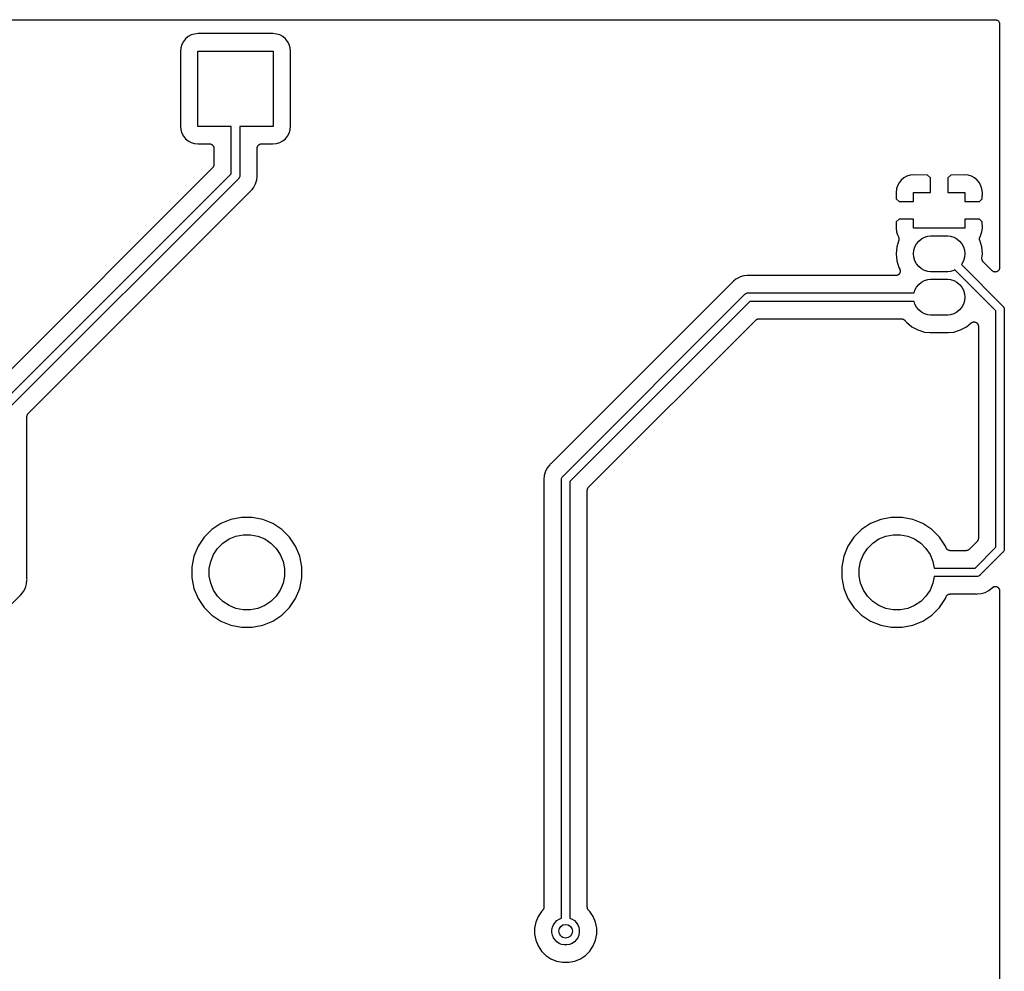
# Model space of a CAD drawing. Extents: x 0.71 to 5.18, y -2.28 to -0.62.
# Tile 14 of 14: x 4.05 to 5.18, y -1.72 to -0.62. Entities that reach past the tile are written whole.
import ezdxf

# ---------------------------------------------------------------- set-up
doc = ezdxf.new("R2010")
doc.units = 0
doc.header["$MEASUREMENT"] = 0
doc.layers.add('BLACK', color=7, linetype='CONTINUOUS')

msp = doc.modelspace()

# ---------------------------------------------------------------- linework, layer by layer
at = {"layer": 'BLACK', "linetype": 'CONTINUOUS'}
for p, q in [((0.7255, -0.6205), (5.1745, -0.6205)), ((5.1745, -0.6205), (5.17453, -0.6205)), ((5.17453, -0.6205), (5.17453, -0.6205)), ((5.17453, -0.6205), (5.17454, -0.6205)), ((5.17454, -0.6205), (5.17457, -0.6205)), ((5.17457, -0.6205), (5.17504, -0.620553)), ((5.17504, -0.620553), (5.17551, -0.620602)), ((5.17551, -0.620602), (5.17552, -0.620607)), ((5.17552, -0.620607), (5.17554, -0.620609)), ((5.17554, -0.620609), (5.17599, -0.620752)), ((5.17599, -0.620752), (5.17644, -0.620891)), ((5.17644, -0.620891), (5.17645, -0.620899)), ((5.17645, -0.620899), (5.17647, -0.620904)), ((5.17647, -0.620904), (5.17688, -0.621131)), ((5.17688, -0.621131), (5.1773, -0.621355)), ((5.1773, -0.621355), (5.17731, -0.621366)), ((5.17731, -0.621366), (5.17732, -0.621374)), ((5.17732, -0.621374), (5.17768, -0.621676)), ((5.17768, -0.621676), (5.17805, -0.621977)), ((5.17805, -0.621977), (5.17806, -0.62199)), ((5.17806, -0.62199), (5.17807, -0.622002)), ((5.17807, -0.622002), (5.17837, -0.622368)), ((5.17837, -0.622368), (5.17866, -0.622733)), ((5.17866, -0.622733), (5.17867, -0.622749)), ((5.17867, -0.622749), (5.17868, -0.622762)), ((5.17868, -0.622762), (5.1789, -0.623179)), ((5.1789, -0.623179), (5.17912, -0.623595)), ((5.17912, -0.623595), (5.17913, -0.623611)), ((5.17913, -0.623611), (5.17914, -0.623627)), ((5.17914, -0.623627), (5.17927, -0.624077)), ((5.17927, -0.624077), (5.1794, -0.624529)), ((5.1794, -0.624529), (5.17941, -0.624546)), ((5.17941, -0.624546), (5.17941, -0.624563)), ((5.17941, -0.624563), (5.17945, -0.625031)), ((5.17945, -0.625031), (5.1795, -0.6255)), ((5.1795, -0.6255), (5.1795, -0.906)), ((4.23998, -0.645528), (4.23813, -0.649002)), ((4.24248, -0.642482), (4.23998, -0.645528)), ((4.24553, -0.639983), (4.24248, -0.642482)), ((4.249, -0.638126), (4.24553, -0.639983)), ((4.25277, -0.636982), (4.249, -0.638126)), ((4.25694, -0.636572), (4.25277, -0.636982)), ((4.34306, -0.636572), (4.25694, -0.636572)), ((4.34723, -0.636982), (4.34306, -0.636572)), ((4.351, -0.638126), (4.34723, -0.636982)), ((4.35447, -0.639983), (4.351, -0.638126)), ((4.35752, -0.642482), (4.35447, -0.639983)), ((4.36002, -0.645528), (4.35752, -0.642482)), ((4.36187, -0.649002), (4.36002, -0.645528)), ((4.23698, -0.652772), (4.23657, -0.656939)), ((4.23657, -0.656939), (4.23657, -0.743061)), ((4.23813, -0.649002), (4.23698, -0.652772)), ((4.25669, -0.743307), (4.25669, -0.656693)), ((4.25669, -0.656693), (4.34331, -0.656693)), ((4.34331, -0.656693), (4.34331, -0.743307)), ((4.36302, -0.652772), (4.36187, -0.649002)), ((4.36343, -0.656939), (4.36302, -0.652772)), ((4.36343, -0.743061), (4.36343, -0.656939)), ((4.23657, -0.743061), (4.23698, -0.747228)), ((4.23698, -0.747228), (4.23813, -0.750998)), ((4.29508, -0.743307), (4.25669, -0.743307)), ((4.29508, -0.797961), (4.29508, -0.743307)), ((4.34331, -0.743307), (4.30492, -0.743307)), ((4.30492, -0.743307), (4.30492, -0.799759)), ((4.36187, -0.750998), (4.36302, -0.747228)), ((4.36302, -0.747228), (4.36343, -0.743061)), ((4.23813, -0.750998), (4.23998, -0.754472)), ((4.23998, -0.754472), (4.24248, -0.757518)), ((4.24248, -0.757518), (4.24553, -0.760017)), ((4.35447, -0.760017), (4.35752, -0.757518)), ((4.35752, -0.757518), (4.36002, -0.754472)), ((4.36002, -0.754472), (4.36187, -0.750998)), ((4.24553, -0.760017), (4.249, -0.761874)), ((4.249, -0.761874), (4.25277, -0.763018)), ((4.25277, -0.763018), (4.25694, -0.763428)), ((4.25694, -0.763428), (4.27008, -0.763428)), ((4.27008, -0.763428), (4.27011, -0.763428)), ((4.27011, -0.763428), (4.27011, -0.763428)), ((4.27011, -0.763428), (4.27011, -0.763428)), ((4.27011, -0.763428), (4.27015, -0.763429)), ((4.27015, -0.763429), (4.27062, -0.763481)), ((4.27062, -0.763481), (4.27108, -0.76353)), ((4.27108, -0.76353), (4.2711, -0.763535)), ((4.2711, -0.763535), (4.27112, -0.763537)), ((4.27112, -0.763537), (4.27157, -0.76368)), ((4.27157, -0.76368), (4.27202, -0.763819)), ((4.27202, -0.763819), (4.27203, -0.763827)), ((4.27203, -0.763827), (4.27205, -0.763832)), ((4.27205, -0.763832), (4.27246, -0.764059)), ((4.27246, -0.764059), (4.27287, -0.764283)), ((4.27287, -0.764283), (4.27289, -0.764294)), ((4.27289, -0.764294), (4.2729, -0.764302)), ((4.2729, -0.764302), (4.27326, -0.764604)), ((4.27326, -0.764604), (4.27363, -0.764905)), ((4.27363, -0.764905), (4.27364, -0.764918)), ((4.27364, -0.764918), (4.27365, -0.76493)), ((4.27365, -0.76493), (4.27395, -0.765296)), ((4.27395, -0.765296), (4.27424, -0.765661)), ((4.27424, -0.765661), (4.27425, -0.765677)), ((4.27425, -0.765677), (4.27426, -0.76569)), ((4.27426, -0.76569), (4.27448, -0.766107)), ((4.27448, -0.766107), (4.2747, -0.766523)), ((4.2747, -0.766523), (4.27471, -0.766539)), ((4.27471, -0.766539), (4.27471, -0.766555)), ((4.27471, -0.766555), (4.27485, -0.767005)), ((4.27485, -0.767005), (4.27498, -0.767457)), ((4.27498, -0.767457), (4.27499, -0.767474)), ((4.27499, -0.767474), (4.27499, -0.767491)), ((4.27499, -0.767491), (4.27503, -0.767959)), ((4.27503, -0.767959), (4.27508, -0.768428)), ((4.27508, -0.768428), (4.27508, -0.787606)), ((4.32492, -0.768358), (4.32497, -0.767889)), ((4.32492, -0.768392), (4.32492, -0.768358)), ((4.32492, -0.768393), (4.32492, -0.768392)), ((4.32492, -0.768394), (4.32492, -0.768393)), ((4.32492, -0.768428), (4.32492, -0.768394)), ((4.32492, -0.798531), (4.32492, -0.768428)), ((4.32497, -0.767889), (4.32502, -0.767423)), ((4.32502, -0.767423), (4.32503, -0.767406)), ((4.32503, -0.767388), (4.32517, -0.76694)), ((4.32503, -0.767406), (4.32503, -0.767388)), ((4.32517, -0.76694), (4.32531, -0.76649)), ((4.32531, -0.76649), (4.32532, -0.766475)), ((4.32532, -0.766475), (4.32533, -0.766458)), ((4.32533, -0.766458), (4.32555, -0.766047)), ((4.32555, -0.766047), (4.32578, -0.765632)), ((4.32578, -0.765632), (4.32579, -0.765619)), ((4.32579, -0.765619), (4.3258, -0.765603)), ((4.3258, -0.765603), (4.3261, -0.765243)), ((4.3261, -0.765243), (4.3264, -0.76488)), ((4.3264, -0.76488), (4.32641, -0.764869)), ((4.32641, -0.764869), (4.32642, -0.764856)), ((4.32642, -0.764856), (4.32679, -0.764561)), ((4.32679, -0.764561), (4.32715, -0.764263)), ((4.32715, -0.764263), (4.32717, -0.764255)), ((4.32717, -0.764255), (4.32718, -0.764244)), ((4.32718, -0.764244), (4.3276, -0.764026)), ((4.3276, -0.764026), (4.32802, -0.763805)), ((4.32802, -0.763805), (4.32803, -0.7638)), ((4.32803, -0.7638), (4.32805, -0.763792)), ((4.32805, -0.763792), (4.3285, -0.76366)), ((4.3285, -0.76366), (4.32895, -0.763523)), ((4.32895, -0.763523), (4.32897, -0.763522)), ((4.32897, -0.763522), (4.32898, -0.763517)), ((4.32898, -0.763517), (4.32945, -0.763474)), ((4.32945, -0.763474), (4.32992, -0.763428)), ((4.32992, -0.763428), (4.34306, -0.763428)), ((4.34306, -0.763428), (4.34723, -0.763018)), ((4.34723, -0.763018), (4.351, -0.761874)), ((4.351, -0.761874), (4.35447, -0.760017)), ((4.27361, -0.791142), (4.01842, -1.04634)), ((4.27391, -0.790785), (4.27361, -0.791142)), ((4.2742, -0.790431), (4.27391, -0.790785)), ((4.27422, -0.790408), (4.2742, -0.790431)), ((4.27423, -0.790388), (4.27422, -0.790408)), ((4.27445, -0.789981), (4.27423, -0.790388)), ((4.27467, -0.789576), (4.27445, -0.789981)), ((4.27468, -0.789551), (4.27467, -0.789576)), ((4.27469, -0.789528), (4.27468, -0.789551)), ((4.27483, -0.789085), (4.27469, -0.789528)), ((4.27497, -0.788646), (4.27483, -0.789085)), ((4.27498, -0.788594), (4.27497, -0.78862)), ((4.27497, -0.78862), (4.27497, -0.788646)), ((4.27503, -0.788136), (4.27498, -0.788594)), ((4.27508, -0.787676), (4.27503, -0.788136)), ((4.27508, -0.787606), (4.27508, -0.787623)), ((4.27508, -0.787623), (4.27508, -0.787624)), ((4.27508, -0.787624), (4.27508, -0.787624)), ((4.27508, -0.787624), (4.27508, -0.787676)), ((4.03169, -1.06135), (4.29508, -0.797961)), ((4.30331, -0.80365), (4.03992, -1.06704)), ((4.3035, -0.803497), (4.30331, -0.80365)), ((4.30365, -0.803309), (4.3035, -0.803497)), ((4.30411, -0.802747), (4.30365, -0.803309)), ((4.30365, -0.803309), (4.30365, -0.803309)), ((4.30413, -0.80271), (4.30411, -0.802747)), ((4.30457, -0.801892), (4.30413, -0.80271)), ((4.30485, -0.800965), (4.30457, -0.801892)), ((4.30492, -0.800241), (4.30485, -0.800965)), ((4.30492, -0.799759), (4.30495, -0.8)), ((4.30495, -0.8), (4.30492, -0.800241)), ((4.30492, -0.800241), (4.30492, -0.800241)), ((4.32456, -0.804885), (4.32495, -0.80098)), ((4.32494, -0.79874), (4.32492, -0.798531)), ((4.32494, -0.798951), (4.32494, -0.79874)), ((4.32495, -0.799021), (4.32494, -0.798951)), ((4.32504, -0.8), (4.32495, -0.799021)), ((4.32495, -0.800979), (4.32504, -0.8)), ((4.32495, -0.80098), (4.32495, -0.800979)), ((5.06931, -0.802621), (5.06626, -0.80512)), ((5.07278, -0.800764), (5.06931, -0.802621)), ((5.07655, -0.79962), (5.07278, -0.800764)), ((5.0807, -0.799211), (5.07655, -0.79962)), ((5.09667, -0.799317), (5.0807, -0.799211)), ((5.1, -0.802652), (5.09667, -0.799317)), ((5.1, -0.819331), (5.1, -0.802652)), ((5.12333, -0.799317), (5.12, -0.802652)), ((5.12, -0.802652), (5.12, -0.819331)), ((5.1393, -0.799211), (5.12333, -0.799317)), ((5.14345, -0.79962), (5.1393, -0.799211)), ((5.14722, -0.800764), (5.14345, -0.79962)), ((5.15069, -0.802621), (5.14722, -0.800764)), ((5.15374, -0.80512), (5.15069, -0.802621)), ((4.31898, -0.816158), (4.32082, -0.813913)), ((4.32082, -0.813913), (4.32314, -0.809583)), ((4.32314, -0.809583), (4.32456, -0.804885)), ((5.06076, -0.81541), (5.06035, -0.819544)), ((5.06191, -0.81164), (5.06076, -0.81541)), ((5.06376, -0.808165), (5.06191, -0.81164)), ((5.06626, -0.80512), (5.06376, -0.808165)), ((5.15624, -0.808165), (5.15374, -0.80512)), ((5.15809, -0.81164), (5.15624, -0.808165)), ((5.15924, -0.81541), (5.15809, -0.81164)), ((5.15965, -0.819544), (5.15924, -0.81541)), ((4.06139, -1.07386), (4.31658, -0.818661)), ((4.31658, -0.818661), (4.31663, -0.818612)), ((4.31663, -0.818612), (4.3168, -0.81848)), ((4.3168, -0.81848), (4.31695, -0.818332)), ((4.31695, -0.818332), (4.31771, -0.817707)), ((4.31771, -0.817707), (4.31833, -0.816946)), ((4.31833, -0.816946), (4.31834, -0.816942)), ((4.31834, -0.816942), (4.31898, -0.816159)), ((4.31898, -0.816159), (4.31898, -0.816158)), ((5.06035, -0.819544), (5.06045, -0.826652)), ((5.06045, -0.826652), (5.06379, -0.83)), ((5.08047, -0.83), (5.08047, -0.819331)), ((5.08047, -0.819331), (5.1, -0.819331)), ((5.12, -0.819331), (5.13953, -0.819331)), ((5.13953, -0.819331), (5.13953, -0.83)), ((5.15621, -0.83), (5.15955, -0.826652)), ((5.15955, -0.826652), (5.15965, -0.819544)), ((5.06379, -0.83), (5.08047, -0.83)), ((5.13953, -0.83), (5.15621, -0.83)), ((5.06379, -0.85), (5.06045, -0.853348)), ((5.08047, -0.85), (5.06379, -0.85)), ((5.08047, -0.860669), (5.08047, -0.85)), ((5.15621, -0.85), (5.13953, -0.85)), ((5.13953, -0.85), (5.13953, -0.860669)), ((5.15955, -0.853348), (5.15621, -0.85)), ((5.06045, -0.853348), (5.06035, -0.860456)), ((5.06035, -0.860456), (5.06076, -0.86459)), ((5.13953, -0.860669), (5.08047, -0.860669)), ((5.15924, -0.86459), (5.15965, -0.860456)), ((5.15965, -0.860456), (5.15955, -0.853348)), ((5.06076, -0.86459), (5.06191, -0.86836)), ((5.06191, -0.86836), (5.06304, -0.870474)), ((5.06304, -0.870474), (5.06304, -0.870488)), ((5.06304, -0.870488), (5.06304, -0.870489)), ((5.06304, -0.870489), (5.06304, -0.87049)), ((5.06304, -0.87049), (5.06307, -0.870536)), ((5.06307, -0.870536), (5.06324, -0.870964)), ((5.06324, -0.870964), (5.06341, -0.871392)), ((5.06341, -0.871392), (5.06342, -0.871418)), ((5.06342, -0.871418), (5.06343, -0.871442)), ((5.06343, -0.871442), (5.06351, -0.871896)), ((5.06351, -0.871896), (5.0636, -0.872349)), ((5.0636, -0.872349), (5.0636, -0.872376)), ((5.0636, -0.872376), (5.06361, -0.872402)), ((5.06361, -0.872402), (5.0636, -0.872864)), ((5.0896, -0.872731), (5.09319, -0.870812)), ((5.09319, -0.870812), (5.09709, -0.86963)), ((5.09709, -0.86963), (5.10013, -0.869331)), ((5.10013, -0.869331), (5.11987, -0.869331)), ((5.11987, -0.869331), (5.12291, -0.86963)), ((5.12291, -0.86963), (5.12681, -0.870812)), ((5.12681, -0.870812), (5.1304, -0.872731)), ((5.1564, -0.87228), (5.1565, -0.871827)), ((5.1564, -0.872306), (5.1564, -0.87228)), ((5.1564, -0.872332), (5.1564, -0.872306)), ((5.1564, -0.872793), (5.1564, -0.872332)), ((5.1565, -0.871827), (5.15659, -0.871375)), ((5.15659, -0.871375), (5.1566, -0.871351)), ((5.1566, -0.871351), (5.15661, -0.871325)), ((5.15661, -0.871325), (5.15679, -0.870901)), ((5.15679, -0.870901), (5.15696, -0.870474)), ((5.15696, -0.870474), (5.15809, -0.86836)), ((5.15809, -0.86836), (5.15924, -0.86459)), ((5.06106, -0.882027), (5.06028, -0.89)), ((5.06341, -0.874282), (5.06106, -0.882027)), ((5.0635, -0.873832), (5.06341, -0.874282)), ((5.0636, -0.873377), (5.0635, -0.873832)), ((5.0636, -0.872864), (5.0636, -0.873325)), ((5.0636, -0.873325), (5.0636, -0.873351)), ((5.0636, -0.873351), (5.0636, -0.873377)), ((5.08077, -0.885948), (5.08195, -0.882052)), ((5.08195, -0.882052), (5.08387, -0.878461)), ((5.08387, -0.878461), (5.08646, -0.875314)), ((5.08646, -0.875314), (5.0896, -0.872731)), ((5.1304, -0.872731), (5.13354, -0.875314)), ((5.13354, -0.875314), (5.13613, -0.878461)), ((5.13613, -0.878461), (5.13805, -0.882052)), ((5.13805, -0.882052), (5.13923, -0.885948)), ((5.15639, -0.873256), (5.1564, -0.872793)), ((5.1564, -0.873282), (5.15639, -0.873256)), ((5.1564, -0.873308), (5.1564, -0.873282)), ((5.15649, -0.873759), (5.1564, -0.873308)), ((5.15657, -0.874215), (5.15649, -0.873759)), ((5.15658, -0.874265), (5.15657, -0.874215)), ((5.15658, -0.874266), (5.15658, -0.874265)), ((5.15659, -0.874282), (5.15658, -0.874266)), ((5.15658, -0.874266), (5.15658, -0.874266)), ((5.15894, -0.882027), (5.15659, -0.874282)), ((5.15972, -0.89), (5.15894, -0.882027)), ((5.06028, -0.89), (5.06106, -0.897973)), ((5.08037, -0.89), (5.08077, -0.885948)), ((5.08077, -0.894052), (5.08037, -0.89)), ((5.08195, -0.897948), (5.08077, -0.894052)), ((5.13923, -0.894052), (5.13805, -0.897948)), ((5.13923, -0.885948), (5.13963, -0.89)), ((5.13963, -0.89), (5.13923, -0.894052)), ((5.15921, -0.895198), (5.15972, -0.89)), ((5.15921, -0.895418), (5.15921, -0.895198)), ((5.06106, -0.897973), (5.06339, -0.905639)), ((5.06339, -0.905639), (5.0645, -0.907722)), ((5.08387, -0.901539), (5.08195, -0.897948)), ((5.08646, -0.904686), (5.08387, -0.901539)), ((5.0896, -0.907269), (5.08646, -0.904686)), ((5.13613, -0.901539), (5.13548, -0.902332)), ((5.13548, -0.902332), (5.18331, -0.950165)), ((5.13805, -0.897948), (5.13613, -0.901539)), ((5.15919, -0.895636), (5.15921, -0.895418)), ((5.15921, -0.895905), (5.15919, -0.895636)), ((5.15921, -0.896174), (5.15921, -0.895905)), ((5.15925, -0.896389), (5.15921, -0.896174)), ((5.15927, -0.896608), (5.15925, -0.896389)), ((5.15935, -0.896867), (5.15927, -0.896608)), ((5.1594, -0.897131), (5.15935, -0.896867)), ((5.15948, -0.897334), (5.1594, -0.897131)), ((5.15955, -0.897545), (5.15948, -0.897334)), ((5.15967, -0.897785), (5.15955, -0.897545)), ((5.15977, -0.898034), (5.15967, -0.897785)), ((5.15989, -0.898217), (5.15977, -0.898034)), ((5.15999, -0.898412), (5.15989, -0.898217)), ((5.16016, -0.898622), (5.15999, -0.898412)), ((5.16031, -0.898847), (5.16016, -0.898622)), ((5.16047, -0.899003), (5.16031, -0.898847)), ((5.1606, -0.899174), (5.16047, -0.899003)), ((5.16065, -0.899224), (5.1606, -0.899174)), ((5.17096, -0.909536), (5.16065, -0.899224)), ((5.17945, -0.906551), (5.17939, -0.907023)), ((5.1795, -0.90607), (5.17945, -0.906551)), ((5.1795, -0.906), (5.1795, -0.906052)), ((5.1795, -0.906052), (5.1795, -0.906053)), ((5.1795, -0.906053), (5.1795, -0.906053)), ((5.1795, -0.906053), (5.1795, -0.90607)), ((4.88042, -0.916864), (4.87609, -0.919178)), ((4.88105, -0.916671), (4.88042, -0.916864)), ((4.88106, -0.91667), (4.88105, -0.916671)), ((4.88511, -0.915439), (4.88106, -0.91667)), ((4.88902, -0.915055), (4.88511, -0.915439)), ((4.89, -0.914958), (4.88902, -0.915055)), ((4.88902, -0.915055), (4.88902, -0.915055)), ((4.89098, -0.915055), (4.89, -0.914958)), ((4.89119, -0.915055), (4.89098, -0.915055)), ((4.8914, -0.915078), (4.89119, -0.915055)), ((4.89147, -0.915079), (4.8914, -0.915078)), ((5.06009, -0.915079), (4.89147, -0.915079)), ((5.06032, -0.915056), (5.06009, -0.915079)), ((5.06055, -0.915057), (5.06032, -0.915056)), ((5.06081, -0.915009), (5.06055, -0.915057)), ((5.06106, -0.914984), (5.06081, -0.915009)), ((5.06128, -0.914916), (5.06106, -0.914984)), ((5.06151, -0.914872), (5.06128, -0.914916)), ((5.06175, -0.914776), (5.06151, -0.914872)), ((5.062, -0.914701), (5.06175, -0.914776)), ((5.0622, -0.914592), (5.062, -0.914701)), ((5.06242, -0.914505), (5.0622, -0.914592)), ((5.06263, -0.914364), (5.06242, -0.914505)), ((5.06286, -0.914243), (5.06263, -0.914364)), ((5.06304, -0.914096), (5.06286, -0.914243)), ((5.06323, -0.913969), (5.06304, -0.914096)), ((5.06341, -0.913789), (5.06323, -0.913969)), ((5.06361, -0.913627), (5.06341, -0.913789)), ((5.06376, -0.913447), (5.06361, -0.913627)), ((5.06393, -0.913284), (5.06376, -0.913447)), ((5.06407, -0.913072), (5.06393, -0.913284)), ((5.06424, -0.912875), (5.06407, -0.913072)), ((5.06435, -0.91267), (5.06424, -0.912875)), ((5.06448, -0.912478), (5.06435, -0.91267)), ((5.06458, -0.912242), (5.06448, -0.912478)), ((5.0645, -0.907722), (5.06453, -0.907784)), ((5.06453, -0.907784), (5.06462, -0.908)), ((5.0647, -0.912016), (5.06458, -0.912242)), ((5.06462, -0.908), (5.06473, -0.908206)), ((5.06477, -0.911794), (5.0647, -0.912016)), ((5.06473, -0.908206), (5.0648, -0.908451)), ((5.06486, -0.91158), (5.06477, -0.911794)), ((5.0648, -0.908451), (5.06489, -0.90869)), ((5.06491, -0.911329), (5.06486, -0.91158)), ((5.06489, -0.90869), (5.06494, -0.908919)), ((5.06499, -0.911084), (5.06491, -0.911329)), ((5.06494, -0.908919), (5.065, -0.909142)), ((5.06501, -0.910853), (5.06499, -0.911084)), ((5.065, -0.909142), (5.06502, -0.909397)), ((5.06506, -0.910625), (5.06501, -0.910853)), ((5.06502, -0.909397), (5.06507, -0.909649)), ((5.06509, -0.910114), (5.06506, -0.910369)), ((5.06506, -0.910369), (5.06506, -0.910625)), ((5.06507, -0.909649), (5.06507, -0.909882)), ((5.06507, -0.909882), (5.06509, -0.910114)), ((5.09319, -0.909188), (5.0896, -0.907269)), ((5.09709, -0.91037), (5.09319, -0.909188)), ((5.10013, -0.910669), (5.09709, -0.91037)), ((5.11987, -0.910669), (5.10013, -0.910669)), ((5.12291, -0.91037), (5.11987, -0.910669)), ((5.12681, -0.909188), (5.12291, -0.91037)), ((5.12785, -0.908629), (5.12681, -0.909188)), ((5.17508, -0.955854), (5.12785, -0.908629)), ((5.17133, -0.909839), (5.17096, -0.909536)), ((5.1717, -0.910145), (5.17133, -0.909839)), ((5.17171, -0.91015), (5.1717, -0.910145)), ((5.17172, -0.910155), (5.17171, -0.91015)), ((5.17214, -0.910381), (5.17172, -0.910155)), ((5.17256, -0.910609), (5.17214, -0.910381)), ((5.17257, -0.910612), (5.17256, -0.910609)), ((5.17258, -0.910616), (5.17257, -0.910612)), ((5.17304, -0.910757), (5.17258, -0.910616)), ((5.17349, -0.910898), (5.17304, -0.910757)), ((5.1735, -0.910899), (5.17349, -0.910898)), ((5.17351, -0.910902), (5.1735, -0.910899)), ((5.17399, -0.91095), (5.17351, -0.910902)), ((5.17447, -0.911), (5.17399, -0.91095)), ((5.17448, -0.911), (5.17447, -0.910999)), ((5.17447, -0.910999), (5.17447, -0.911)), ((5.17496, -0.910955), (5.17448, -0.911)), ((5.17544, -0.910912), (5.17496, -0.910955)), ((5.17545, -0.910909), (5.17544, -0.910912)), ((5.17592, -0.91077), (5.17545, -0.910908)), ((5.17545, -0.910908), (5.17545, -0.910909)), ((5.17637, -0.910636), (5.17592, -0.91077)), ((5.17638, -0.910632), (5.17637, -0.910636)), ((5.17639, -0.910629), (5.17638, -0.910632)), ((5.17682, -0.910405), (5.17639, -0.910629)), ((5.17724, -0.910184), (5.17682, -0.910405)), ((5.17725, -0.910174), (5.17724, -0.910179)), ((5.17724, -0.910179), (5.17724, -0.910184)), ((5.17762, -0.909873), (5.17725, -0.910174)), ((5.178, -0.909573), (5.17762, -0.909873)), ((5.17801, -0.90956), (5.178, -0.909566)), ((5.178, -0.909566), (5.178, -0.909573)), ((5.17832, -0.909195), (5.17801, -0.90956)), ((5.17863, -0.908825), (5.17832, -0.909195)), ((5.17864, -0.908811), (5.17863, -0.908817)), ((5.17863, -0.908817), (5.17863, -0.908825)), ((5.17886, -0.908394), (5.17864, -0.908811)), ((5.1791, -0.90797), (5.17886, -0.908394)), ((5.17924, -0.907501), (5.1791, -0.907954)), ((5.1791, -0.907954), (5.1791, -0.907961)), ((5.1791, -0.907961), (5.1791, -0.90797)), ((5.17939, -0.90704), (5.17924, -0.907501)), ((5.17939, -0.907023), (5.17939, -0.907031)), ((5.17939, -0.907031), (5.17939, -0.90704)), ((4.87134, -0.923417), (4.66342, -1.13134)), ((4.87147, -0.923255), (4.87134, -0.923417)), ((4.87162, -0.923107), (4.87147, -0.923255)), ((4.87167, -0.923054), (4.87162, -0.923107)), ((4.87229, -0.922293), (4.87167, -0.923054)), ((4.87318, -0.921569), (4.87229, -0.922293)), ((4.87609, -0.919178), (4.87318, -0.921569)), ((5.08195, -0.932052), (5.08387, -0.928461)), ((5.08387, -0.928461), (5.08646, -0.925314)), ((5.08646, -0.925314), (5.0896, -0.922731)), ((5.0896, -0.922731), (5.09319, -0.920812)), ((5.09319, -0.920812), (5.09709, -0.91963)), ((5.09709, -0.91963), (5.10013, -0.919331)), ((5.10013, -0.919331), (5.11987, -0.919331)), ((5.11987, -0.919331), (5.12291, -0.91963)), ((5.12291, -0.91963), (5.12681, -0.920812)), ((5.12681, -0.920812), (5.1304, -0.922731)), ((5.1304, -0.922731), (5.13354, -0.925314)), ((5.13354, -0.925314), (5.13613, -0.928461)), ((5.13613, -0.928461), (5.13805, -0.932052)), ((4.67669, -1.14635), (4.88635, -0.936691)), ((4.88635, -0.936691), (4.8865, -0.936503)), ((4.8865, -0.936503), (4.88669, -0.93635)), ((4.88669, -0.936349), (4.88725, -0.935888)), ((4.88669, -0.93635), (4.88669, -0.936349)), ((4.88725, -0.935888), (4.88811, -0.935431)), ((4.88811, -0.935431), (4.88904, -0.93515)), ((4.88904, -0.93515), (4.88976, -0.935079)), ((4.88976, -0.935079), (4.89, -0.935055)), ((4.88976, -0.935079), (4.88976, -0.935079)), ((4.89, -0.935055), (4.89024, -0.935079)), ((4.89024, -0.935079), (5.08104, -0.935079)), ((5.08104, -0.935079), (5.08195, -0.932052)), ((5.13805, -0.932052), (5.13923, -0.935948)), ((5.13923, -0.935948), (5.13963, -0.94)), ((5.13963, -0.94), (5.13923, -0.944052)), ((4.89204, -0.944921), (4.68492, -1.15204)), ((5.08104, -0.944921), (4.89204, -0.944921)), ((5.08195, -0.947948), (5.08104, -0.944921)), ((5.08387, -0.951539), (5.08195, -0.947948)), ((5.08646, -0.954686), (5.08387, -0.951539)), ((5.13613, -0.951539), (5.13354, -0.954686)), ((5.13805, -0.947948), (5.13613, -0.951539)), ((5.13923, -0.944052), (5.13805, -0.947948)), ((5.18331, -0.950165), (5.1835, -0.950319)), ((5.1835, -0.950319), (5.18365, -0.950506)), ((5.18365, -0.950506), (5.18411, -0.951068)), ((5.18411, -0.951068), (5.18438, -0.951563)), ((5.18438, -0.951563), (5.18457, -0.951923)), ((5.18457, -0.951923), (5.18485, -0.95285)), ((5.0896, -0.957269), (5.08646, -0.954686)), ((5.09319, -0.959188), (5.0896, -0.957269)), ((5.09709, -0.96037), (5.09319, -0.959188)), ((5.10013, -0.960669), (5.09709, -0.96037)), ((5.11987, -0.960669), (5.10013, -0.960669)), ((5.12291, -0.96037), (5.11987, -0.960669)), ((5.12681, -0.959188), (5.12291, -0.96037)), ((5.1304, -0.957269), (5.12681, -0.959188)), ((5.13354, -0.954686), (5.1304, -0.957269)), ((5.17508, -1.22796), (5.17508, -0.955854)), ((5.18485, -0.95285), (5.18492, -0.953574)), ((5.18492, -0.953574), (5.18492, -0.953574)), ((5.18492, -0.953574), (5.18494, -0.953815)), ((5.18494, -0.953815), (5.18492, -0.954056)), ((5.18492, -0.954056), (5.18492, -1.22976)), ((4.70639, -1.15886), (4.89886, -0.966386)), ((4.89886, -0.966386), (4.89887, -0.966374)), ((4.89887, -0.966373), (4.89891, -0.966337)), ((4.89887, -0.966374), (4.89887, -0.966373)), ((4.89887, -0.966373), (4.89887, -0.966373)), ((4.89891, -0.966337), (4.89927, -0.966048)), ((4.89927, -0.966048), (4.89963, -0.965757)), ((4.89963, -0.965757), (4.89965, -0.965744)), ((4.89965, -0.965744), (4.89967, -0.965728)), ((4.89967, -0.965728), (4.90008, -0.965515)), ((4.90008, -0.965515), (4.90049, -0.965299)), ((4.90049, -0.965299), (4.90051, -0.965291)), ((4.90051, -0.965291), (4.90054, -0.965279)), ((4.90054, -0.965279), (4.90098, -0.96515)), ((4.90098, -0.96515), (4.90142, -0.965016)), ((4.90142, -0.965016), (4.90145, -0.965014)), ((4.90145, -0.965014), (4.90147, -0.965007)), ((4.90147, -0.965007), (4.90193, -0.964966)), ((4.90193, -0.964966), (4.90239, -0.964921)), ((4.90239, -0.964921), (5.06662, -0.964921)), ((5.06662, -0.964921), (5.06669, -0.964922)), ((5.06669, -0.964922), (5.06691, -0.964946)), ((5.06691, -0.964946), (5.06713, -0.964947)), ((5.06713, -0.964947), (5.06739, -0.965)), ((5.06739, -0.965), (5.06766, -0.965031)), ((5.06766, -0.965031), (5.06787, -0.965097)), ((5.06787, -0.965097), (5.06808, -0.96514)), ((5.06808, -0.96514), (5.06833, -0.965244)), ((5.06833, -0.965244), (5.06859, -0.965326)), ((5.06859, -0.965326), (5.06878, -0.965431)), ((5.06878, -0.965431), (5.06898, -0.965516)), ((5.06898, -0.965516), (5.06921, -0.965666)), ((5.06921, -0.965666), (5.06944, -0.965796)), ((5.06944, -0.965796), (5.06961, -0.965937)), ((5.06961, -0.965937), (5.06979, -0.966059)), ((5.06979, -0.966059), (5.06998, -0.96625)), ((5.06998, -0.96625), (5.07019, -0.966423)), ((5.07019, -0.966423), (5.07033, -0.966594)), ((5.07033, -0.966594), (5.07048, -0.966749)), ((5.07048, -0.966749), (5.07225, -0.968897)), ((5.07225, -0.968897), (5.07844, -0.973979)), ((5.07844, -0.973979), (5.0855, -0.977755)), ((5.1345, -0.977755), (5.14156, -0.973979)), ((5.14156, -0.973979), (5.14691, -0.969593)), ((5.14691, -0.969593), (5.14696, -0.969549)), ((5.14696, -0.969549), (5.14716, -0.969421)), ((5.14716, -0.969421), (5.14734, -0.969274)), ((5.14734, -0.969274), (5.14757, -0.969156)), ((5.14757, -0.969156), (5.14778, -0.969018)), ((5.14778, -0.969018), (5.148, -0.96893)), ((5.148, -0.96893), (5.14821, -0.968822)), ((5.14821, -0.968822), (5.14845, -0.96875)), ((5.14845, -0.96875), (5.14869, -0.968656)), ((5.14869, -0.968656), (5.14892, -0.968613)), ((5.14892, -0.968613), (5.14914, -0.968546)), ((5.14914, -0.968546), (5.1494, -0.968523)), ((5.1494, -0.968523), (5.14965, -0.968477)), ((5.14965, -0.968477), (5.14988, -0.968479)), ((5.14988, -0.968479), (5.15011, -0.968458)), ((5.15011, -0.968458), (5.15037, -0.968484)), ((5.15037, -0.968484), (5.15062, -0.968487)), ((5.15062, -0.968487), (5.15085, -0.968535)), ((5.15085, -0.968535), (5.15108, -0.96856)), ((5.15108, -0.96856), (5.15133, -0.968635)), ((5.15133, -0.968635), (5.15158, -0.968687)), ((5.15158, -0.968687), (5.15179, -0.968779)), ((5.15179, -0.968779), (5.15202, -0.968848)), ((5.15202, -0.968848), (5.15224, -0.968969)), ((5.15224, -0.968969), (5.15247, -0.969069)), ((5.15247, -0.969069), (5.15267, -0.969201)), ((5.15267, -0.969201), (5.15287, -0.969313)), ((5.15287, -0.969313), (5.15307, -0.969475)), ((5.15307, -0.969475), (5.15328, -0.969618)), ((5.15328, -0.969618), (5.15345, -0.969785)), ((5.15345, -0.969785), (5.15363, -0.969935)), ((5.15363, -0.969935), (5.15379, -0.970132)), ((5.15379, -0.970132), (5.15397, -0.970313)), ((5.15397, -0.970313), (5.15409, -0.970509)), ((5.15409, -0.970509), (5.15424, -0.970691)), ((5.15424, -0.970691), (5.15436, -0.970916)), ((5.15436, -0.970916), (5.1545, -0.971128)), ((5.1545, -0.971128), (5.15459, -0.971345)), ((5.15459, -0.971345), (5.1547, -0.971552)), ((5.1547, -0.971552), (5.15478, -0.971796)), ((5.15478, -0.971796), (5.15487, -0.972031)), ((5.15487, -0.972031), (5.15492, -0.972262)), ((5.15492, -0.972262), (5.15498, -0.972487)), ((5.15498, -0.972487), (5.15501, -0.97274)), ((5.15501, -0.97274), (5.15506, -0.972989)), ((5.15506, -0.972989), (5.15506, -0.973224)), ((5.15506, -0.973224), (5.15508, -0.973458)), ((5.15508, -0.973458), (5.15508, -1.21761)), ((5.0855, -0.977755), (5.09317, -0.980081)), ((5.09317, -0.980081), (5.09914, -0.980669)), ((5.09914, -0.980669), (5.12086, -0.980669)), ((5.12086, -0.980669), (5.12683, -0.980081)), ((5.12683, -0.980081), (5.1345, -0.977755)), ((4.05997, -1.07686), (4.06002, -1.07641)), ((4.06002, -1.07641), (4.06003, -1.07638)), ((4.06003, -1.07635), (4.06017, -1.07591)), ((4.06003, -1.07638), (4.06003, -1.07635)), ((4.06017, -1.07591), (4.06031, -1.07547)), ((4.06031, -1.07547), (4.06032, -1.07545)), ((4.06032, -1.07545), (4.06033, -1.07542)), ((4.06033, -1.07542), (4.06055, -1.07502)), ((4.06055, -1.07502), (4.06077, -1.07461)), ((4.06077, -1.07461), (4.06078, -1.07459)), ((4.06078, -1.07459), (4.0608, -1.07457)), ((4.0608, -1.07457), (4.06109, -1.07422)), ((4.06109, -1.07422), (4.06139, -1.07386)), ((4.05992, -1.07732), (4.05997, -1.07686)), ((4.05992, -1.07738), (4.05992, -1.07732)), ((4.05992, -1.07738), (4.05992, -1.07738)), ((4.05992, -1.07738), (4.05992, -1.07738)), ((4.05992, -1.07739), (4.05992, -1.07738)), ((4.05992, -1.26353), (4.05992, -1.07739)), ((4.66167, -1.13305), (4.65918, -1.13609)), ((4.66229, -1.13229), (4.66167, -1.13305)), ((4.66167, -1.13305), (4.66167, -1.13305)), ((4.66305, -1.13167), (4.66229, -1.13229)), ((4.6632, -1.13152), (4.66305, -1.13167)), ((4.66337, -1.13139), (4.6632, -1.13152)), ((4.66342, -1.13134), (4.66337, -1.13139)), ((4.65686, -1.14042), (4.65544, -1.14511)), ((4.65918, -1.13609), (4.65686, -1.14042)), ((4.65544, -1.14511), (4.65496, -1.15)), ((4.65496, -1.15), (4.65505, -1.15098)), ((4.65505, -1.15098), (4.65506, -1.15105)), ((4.65506, -1.15105), (4.65506, -1.15126)), ((4.65506, -1.15126), (4.65508, -1.15147)), ((4.65508, -1.15147), (4.65508, -1.64229)), ((4.67505, -1.15), (4.6751, -1.14956)), ((4.67508, -1.15024), (4.67505, -1.15)), ((4.67508, -1.65499), (4.67508, -1.15024)), ((4.6751, -1.14956), (4.67515, -1.14904)), ((4.67515, -1.14904), (4.67525, -1.1487)), ((4.67525, -1.1487), (4.67543, -1.14811)), ((4.67543, -1.14811), (4.67589, -1.14725)), ((4.67589, -1.14725), (4.67635, -1.14669)), ((4.67635, -1.14669), (4.6765, -1.1465)), ((4.67635, -1.14669), (4.67635, -1.14669)), ((4.6765, -1.1465), (4.67669, -1.14635)), ((4.68492, -1.15204), (4.68492, -1.65499)), ((4.70492, -1.16232), (4.70497, -1.16186)), ((4.70492, -1.16238), (4.70492, -1.16232)), ((4.70492, -1.16239), (4.70492, -1.16238)), ((4.70492, -1.16238), (4.70492, -1.16238)), ((4.70492, -1.16238), (4.70492, -1.16238)), ((4.70492, -1.64229), (4.70492, -1.16239)), ((4.70497, -1.16186), (4.70502, -1.16141)), ((4.70502, -1.16141), (4.70503, -1.16138)), ((4.70503, -1.16135), (4.70517, -1.16091)), ((4.70503, -1.16138), (4.70503, -1.16135)), ((4.70517, -1.16091), (4.70531, -1.16047)), ((4.70531, -1.16047), (4.70532, -1.16045)), ((4.70532, -1.16045), (4.70533, -1.16042)), ((4.70533, -1.16042), (4.70555, -1.16002)), ((4.70555, -1.16002), (4.70577, -1.15961)), ((4.70577, -1.15961), (4.70578, -1.15959)), ((4.70578, -1.15959), (4.7058, -1.15957)), ((4.7058, -1.15957), (4.70609, -1.15922)), ((4.70609, -1.15922), (4.70639, -1.15886)), ((4.28307, -1.20065), (4.2727, -1.20758)), ((4.29459, -1.19588), (4.28307, -1.20065)), ((4.30682, -1.19345), (4.29459, -1.19588)), ((4.31929, -1.19345), (4.30682, -1.19345)), ((4.33152, -1.19588), (4.31929, -1.19345)), ((4.34304, -1.20065), (4.33152, -1.19588)), ((4.35341, -1.20758), (4.34304, -1.20065)), ((5.0311, -1.20065), (5.02073, -1.20758)), ((5.04262, -1.19588), (5.0311, -1.20065)), ((5.05485, -1.19345), (5.04262, -1.19588)), ((5.06732, -1.19345), (5.05485, -1.19345)), ((5.07955, -1.19588), (5.06732, -1.19345)), ((5.09107, -1.20065), (5.07955, -1.19588)), ((5.10144, -1.20758), (5.09107, -1.20065)), ((4.2727, -1.20758), (4.26388, -1.2164)), ((4.36223, -1.2164), (4.35341, -1.20758)), ((5.02073, -1.20758), (5.01191, -1.2164)), ((5.11026, -1.2164), (5.10144, -1.20758)), ((4.26388, -1.2164), (4.25695, -1.22677)), ((4.27942, -1.22915), (4.28545, -1.22312)), ((4.28545, -1.22312), (4.29254, -1.21838)), ((4.29254, -1.21838), (4.30042, -1.21511)), ((4.30042, -1.21511), (4.30879, -1.21345)), ((4.30879, -1.21345), (4.31732, -1.21345)), ((4.31732, -1.21345), (4.32569, -1.21511)), ((4.32569, -1.21511), (4.33357, -1.21838)), ((4.33357, -1.21838), (4.34066, -1.22312)), ((4.34066, -1.22312), (4.34669, -1.22915)), ((4.36916, -1.22677), (4.36223, -1.2164)), ((5.01191, -1.2164), (5.00498, -1.22677)), ((5.02745, -1.22915), (5.03348, -1.22312)), ((5.03348, -1.22312), (5.04057, -1.21838)), ((5.04057, -1.21838), (5.04845, -1.21511)), ((5.04845, -1.21511), (5.05682, -1.21345)), ((5.05682, -1.21345), (5.06535, -1.21345)), ((5.06535, -1.21345), (5.07372, -1.21511)), ((5.07372, -1.21511), (5.0816, -1.21838)), ((5.0816, -1.21838), (5.08869, -1.22312)), ((5.08869, -1.22312), (5.09473, -1.22915)), ((5.11719, -1.22677), (5.11026, -1.2164)), ((5.15361, -1.22114), (5.14439, -1.23037)), ((5.15391, -1.22078), (5.15361, -1.22114)), ((5.1542, -1.22043), (5.15391, -1.22078)), ((5.15422, -1.22041), (5.1542, -1.22043)), ((5.15423, -1.22039), (5.15422, -1.22041)), ((5.15445, -1.21998), (5.15423, -1.22039)), ((5.15467, -1.21958), (5.15445, -1.21998)), ((5.15468, -1.21955), (5.15467, -1.21958)), ((5.15469, -1.21953), (5.15468, -1.21955)), ((5.15483, -1.21909), (5.15469, -1.21953)), ((5.15497, -1.21865), (5.15483, -1.21909)), ((5.15498, -1.21859), (5.15497, -1.21862)), ((5.15497, -1.21862), (5.15497, -1.21865)), ((5.15503, -1.21814), (5.15498, -1.21859)), ((5.15508, -1.21768), (5.15503, -1.21814)), ((5.15508, -1.21761), (5.15508, -1.21762)), ((5.15508, -1.21762), (5.15508, -1.21762)), ((5.15508, -1.21762), (5.15508, -1.21762)), ((5.15508, -1.21762), (5.15508, -1.21768)), ((4.25695, -1.22677), (4.25218, -1.23829)), ((4.27468, -1.23624), (4.27942, -1.22915)), ((4.34669, -1.22915), (4.35143, -1.23624)), ((4.37393, -1.23829), (4.36916, -1.22677)), ((5.00498, -1.22677), (5.00021, -1.23829)), ((5.02271, -1.23624), (5.02745, -1.22915)), ((5.09473, -1.22915), (5.09946, -1.23624)), ((5.11801, -1.22875), (5.11719, -1.22677)), ((5.11823, -1.22916), (5.11801, -1.22875)), ((5.11844, -1.22957), (5.11823, -1.22916)), ((5.11846, -1.22959), (5.11844, -1.22957)), ((5.11847, -1.22961), (5.11846, -1.22959)), ((5.11876, -1.22997), (5.11847, -1.22961)), ((5.11906, -1.23033), (5.11876, -1.22997)), ((5.11907, -1.23035), (5.11906, -1.23033)), ((5.11909, -1.23036), (5.11907, -1.23035)), ((5.11945, -1.23066), (5.11909, -1.23036)), ((5.1198, -1.23096), (5.11945, -1.23066)), ((5.11982, -1.23097), (5.1198, -1.23096)), ((5.11984, -1.23098), (5.11982, -1.23097)), ((5.12025, -1.23121), (5.11984, -1.23098)), ((5.12066, -1.23143), (5.12025, -1.23121)), ((5.12068, -1.23144), (5.12066, -1.23143)), ((5.1207, -1.23145), (5.12068, -1.23144)), ((5.12114, -1.23158), (5.1207, -1.23145)), ((5.12159, -1.23173), (5.12114, -1.23158)), ((5.12161, -1.23173), (5.12159, -1.23173)), ((5.12163, -1.23173), (5.12161, -1.23173)), ((5.12209, -1.23178), (5.12163, -1.23173)), ((5.12256, -1.23183), (5.12209, -1.23178)), ((5.1226, -1.23183), (5.12256, -1.23183)), ((5.12263, -1.23183), (5.1226, -1.23183)), ((5.1226, -1.23183), (5.1226, -1.23183)), ((5.1226, -1.23183), (5.1226, -1.23183)), ((5.14085, -1.23183), (5.12263, -1.23183)), ((5.14131, -1.23179), (5.14085, -1.23183)), ((5.14177, -1.23175), (5.14131, -1.23179)), ((5.1418, -1.23174), (5.14177, -1.23175)), ((5.14182, -1.23174), (5.1418, -1.23174)), ((5.14226, -1.23161), (5.14182, -1.23174)), ((5.14271, -1.23148), (5.14226, -1.23161)), ((5.14273, -1.23146), (5.14271, -1.23148)), ((5.14276, -1.23146), (5.14273, -1.23146)), ((5.14316, -1.23124), (5.14276, -1.23146)), ((5.14357, -1.23103), (5.14316, -1.23124)), ((5.14359, -1.23101), (5.14357, -1.23103)), ((5.14362, -1.231), (5.14359, -1.23101)), ((5.14397, -1.23071), (5.14362, -1.231)), ((5.14434, -1.23042), (5.14397, -1.23071)), ((5.14437, -1.23038), (5.14434, -1.23042)), ((5.14439, -1.23037), (5.14437, -1.23038)), ((5.14437, -1.23038), (5.14437, -1.23038)), ((5.14437, -1.23038), (5.14437, -1.23038)), ((5.15121, -1.25183), (5.17508, -1.22796)), ((5.18331, -1.23365), (5.15689, -1.26006)), ((5.1835, -1.2335), (5.18331, -1.23365)), ((5.18367, -1.23328), (5.1835, -1.2335)), ((5.18411, -1.23275), (5.18367, -1.23328)), ((5.18457, -1.23189), (5.18411, -1.23275)), ((5.18461, -1.23174), (5.18457, -1.23189)), ((5.18485, -1.23096), (5.18461, -1.23174)), ((5.18492, -1.23024), (5.18485, -1.23096)), ((5.18492, -1.22976), (5.18494, -1.23)), ((5.18494, -1.23), (5.18492, -1.23024)), ((5.18492, -1.23024), (5.18492, -1.23024)), ((4.25218, -1.23829), (4.24975, -1.25052)), ((4.26975, -1.25249), (4.27141, -1.24412)), ((4.27141, -1.24412), (4.27468, -1.23624)), ((4.35143, -1.23624), (4.3547, -1.24412)), ((4.3547, -1.24412), (4.35636, -1.25249)), ((4.37636, -1.25052), (4.37393, -1.23829)), ((5.00021, -1.23829), (4.99778, -1.25052)), ((5.01778, -1.25249), (5.01944, -1.24412)), ((5.01944, -1.24412), (5.02271, -1.23624)), ((5.09946, -1.23624), (5.10273, -1.24412)), ((5.10273, -1.24412), (5.10426, -1.25183)), ((4.24975, -1.25052), (4.24975, -1.26299)), ((4.26975, -1.26102), (4.26975, -1.25249)), ((4.35636, -1.25249), (4.35636, -1.26102)), ((4.37636, -1.26299), (4.37636, -1.25052)), ((4.99778, -1.25052), (4.99778, -1.26299)), ((5.01778, -1.26102), (5.01778, -1.25249)), ((5.10426, -1.25183), (5.15121, -1.25183)), ((4.05956, -1.26989), (4.05995, -1.26598)), ((4.05994, -1.26374), (4.05992, -1.26353)), ((4.05994, -1.26395), (4.05994, -1.26374)), ((4.05995, -1.26402), (4.05994, -1.26395)), ((4.06004, -1.265), (4.05995, -1.26402)), ((4.05995, -1.26598), (4.06004, -1.265)), ((4.24975, -1.26299), (4.25218, -1.27522)), ((4.27141, -1.26939), (4.26975, -1.26102)), ((4.35636, -1.26102), (4.3547, -1.26939)), ((4.37393, -1.27522), (4.37636, -1.26299)), ((4.99778, -1.26299), (5.00021, -1.27522)), ((5.01944, -1.26939), (5.01778, -1.26102)), ((5.10426, -1.26168), (5.10273, -1.26939)), ((5.153, -1.26168), (5.10426, -1.26168)), ((5.15324, -1.2617), (5.153, -1.26168)), ((5.15349, -1.26168), (5.15324, -1.2617)), ((5.15421, -1.26161), (5.15349, -1.26168)), ((5.15349, -1.26168), (5.15349, -1.26168)), ((5.15514, -1.26132), (5.15421, -1.26161)), ((5.15599, -1.26087), (5.15514, -1.26132)), ((5.15674, -1.26025), (5.15599, -1.26087)), ((5.15689, -1.26006), (5.15674, -1.26025)), ((4.05271, -1.28271), (4.05582, -1.27891)), ((4.05582, -1.27891), (4.05814, -1.27458)), ((4.05814, -1.27458), (4.05956, -1.26989)), ((4.25218, -1.27522), (4.25695, -1.28674)), ((4.27468, -1.27727), (4.27141, -1.26939)), ((4.27942, -1.28436), (4.27468, -1.27727)), ((4.35143, -1.27727), (4.34669, -1.28436)), ((4.3547, -1.26939), (4.35143, -1.27727)), ((4.36916, -1.28674), (4.37393, -1.27522)), ((5.00021, -1.27522), (5.00498, -1.28674)), ((5.02271, -1.27727), (5.01944, -1.26939)), ((5.02745, -1.28436), (5.02271, -1.27727)), ((5.09946, -1.27727), (5.09473, -1.28436)), ((5.10273, -1.26939), (5.09946, -1.27727)), ((5.15813, -1.28132), (5.16283, -1.27989)), ((5.16283, -1.27989), (5.16716, -1.27758)), ((5.16716, -1.27758), (5.17133, -1.27415)), ((5.17133, -1.27415), (5.17138, -1.27411)), ((5.17138, -1.27411), (5.17158, -1.27398)), ((5.17158, -1.27398), (5.17176, -1.27384)), ((5.17176, -1.27384), (5.17199, -1.27372)), ((5.17199, -1.27372), (5.1722, -1.27358)), ((5.1722, -1.27358), (5.17242, -1.27349)), ((5.17242, -1.27349), (5.17263, -1.27338)), ((5.17263, -1.27338), (5.17287, -1.27331)), ((5.17287, -1.27331), (5.17311, -1.27322)), ((5.17311, -1.27322), (5.17334, -1.27317)), ((5.17334, -1.27317), (5.17356, -1.27311)), ((5.17356, -1.27311), (5.17382, -1.27308)), ((5.17382, -1.27308), (5.17407, -1.27304)), ((5.17407, -1.27304), (5.1743, -1.27304)), ((5.1743, -1.27304), (5.17453, -1.27302)), ((5.17453, -1.27302), (5.17479, -1.27305)), ((5.17479, -1.27305), (5.17504, -1.27305)), ((5.17504, -1.27305), (5.17527, -1.2731)), ((5.17527, -1.2731), (5.17551, -1.27312)), ((5.17551, -1.27312), (5.17575, -1.2732)), ((5.17575, -1.2732), (5.176, -1.27325)), ((5.176, -1.27325), (5.17621, -1.27334)), ((5.17621, -1.27334), (5.17644, -1.27341)), ((5.17644, -1.27341), (5.17666, -1.27353)), ((5.17666, -1.27353), (5.1769, -1.27363)), ((5.1769, -1.27363), (5.17709, -1.27376)), ((5.17709, -1.27376), (5.1773, -1.27387)), ((5.1773, -1.27387), (5.17749, -1.27404)), ((5.17749, -1.27404), (5.1777, -1.27418)), ((5.1777, -1.27418), (5.17787, -1.27435)), ((5.17787, -1.27435), (5.17805, -1.2745)), ((5.17805, -1.2745), (5.17821, -1.27469)), ((5.17821, -1.27469), (5.17839, -1.27487)), ((5.17839, -1.27487), (5.17852, -1.27507)), ((5.17852, -1.27507), (5.17866, -1.27525)), ((5.17866, -1.27525), (5.17878, -1.27548)), ((5.17878, -1.27548), (5.17892, -1.27569)), ((5.17892, -1.27569), (5.17901, -1.27591)), ((5.17901, -1.27591), (5.17912, -1.27611)), ((5.17912, -1.27611), (5.1792, -1.27636)), ((5.1792, -1.27636), (5.17929, -1.27659)), ((5.17929, -1.27659), (5.17934, -1.27682)), ((5.17934, -1.27682), (5.1794, -1.27705)), ((5.1794, -1.27705), (5.17943, -1.2773)), ((5.17943, -1.2773), (5.17948, -1.27755)), ((5.17948, -1.27755), (5.17948, -1.27779)), ((5.17948, -1.27779), (5.1795, -1.27802)), ((5.1795, -1.27802), (5.1795, -2.2745)), ((3.94866, -1.38658), (4.05158, -1.28366)), ((4.05158, -1.28366), (4.05163, -1.28361)), ((4.05163, -1.28361), (4.0518, -1.28348)), ((4.0518, -1.28348), (4.05195, -1.28333)), ((4.05195, -1.28333), (4.05271, -1.28271)), ((4.25695, -1.28674), (4.26388, -1.29711)), ((4.28545, -1.29039), (4.27942, -1.28436)), ((4.29254, -1.29513), (4.28545, -1.29039)), ((4.34066, -1.29039), (4.33357, -1.29513)), ((4.34669, -1.28436), (4.34066, -1.29039)), ((4.36223, -1.29711), (4.36916, -1.28674)), ((5.00498, -1.28674), (5.01191, -1.29711)), ((5.03348, -1.29039), (5.02745, -1.28436)), ((5.04057, -1.29513), (5.03348, -1.29039)), ((5.08869, -1.29039), (5.0816, -1.29513)), ((5.09473, -1.28436), (5.08869, -1.29039)), ((5.11026, -1.29711), (5.11719, -1.28674)), ((5.11719, -1.28674), (5.11801, -1.28476)), ((5.11801, -1.28476), (5.11802, -1.28474)), ((5.11802, -1.28474), (5.11804, -1.2847)), ((5.11802, -1.28474), (5.11802, -1.28474)), ((5.11802, -1.28474), (5.11802, -1.28474)), ((5.11804, -1.2847), (5.11826, -1.28429)), ((5.11826, -1.28429), (5.11848, -1.28388)), ((5.11848, -1.28388), (5.1185, -1.28386)), ((5.1185, -1.28386), (5.11851, -1.28385)), ((5.11851, -1.28385), (5.11881, -1.28349)), ((5.11881, -1.28349), (5.1191, -1.28313)), ((5.1191, -1.28313), (5.11912, -1.28312)), ((5.11912, -1.28312), (5.11914, -1.2831)), ((5.11914, -1.2831), (5.1195, -1.28281)), ((5.1195, -1.28281), (5.11986, -1.28251)), ((5.11986, -1.28251), (5.11988, -1.2825)), ((5.11988, -1.2825), (5.1199, -1.28249)), ((5.1199, -1.28249), (5.12031, -1.28227)), ((5.12031, -1.28227), (5.12072, -1.28205)), ((5.12072, -1.28205), (5.12074, -1.28205)), ((5.12074, -1.28205), (5.12076, -1.28204)), ((5.12076, -1.28204), (5.12121, -1.28191)), ((5.12121, -1.28191), (5.12166, -1.28177)), ((5.12166, -1.28177), (5.12168, -1.28177)), ((5.12168, -1.28177), (5.1217, -1.28176)), ((5.1217, -1.28176), (5.12216, -1.28172)), ((5.12216, -1.28172), (5.12263, -1.28168)), ((5.12263, -1.28168), (5.15177, -1.28168)), ((5.15177, -1.28168), (5.15184, -1.28168)), ((5.15184, -1.28168), (5.15205, -1.2817)), ((5.15205, -1.2817), (5.15226, -1.2817)), ((5.15226, -1.2817), (5.15324, -1.2818)), ((5.15324, -1.2818), (5.15422, -1.2817)), ((5.15422, -1.2817), (5.15423, -1.2817)), ((5.15423, -1.2817), (5.15813, -1.28132)), ((4.26388, -1.29711), (4.2727, -1.30593)), ((4.30042, -1.2984), (4.29254, -1.29513)), ((4.30879, -1.30006), (4.30042, -1.2984)), ((4.31732, -1.30006), (4.30879, -1.30006)), ((4.32569, -1.2984), (4.31732, -1.30006)), ((4.33357, -1.29513), (4.32569, -1.2984)), ((4.35341, -1.30593), (4.36223, -1.29711)), ((5.01191, -1.29711), (5.02073, -1.30593)), ((5.04845, -1.2984), (5.04057, -1.29513)), ((5.05682, -1.30006), (5.04845, -1.2984)), ((5.06535, -1.30006), (5.05682, -1.30006)), ((5.07372, -1.2984), (5.06535, -1.30006)), ((5.0816, -1.29513), (5.07372, -1.2984)), ((5.10144, -1.30593), (5.11026, -1.29711)), ((4.2727, -1.30593), (4.28307, -1.31286)), ((4.28307, -1.31286), (4.29459, -1.31763)), ((4.33152, -1.31763), (4.34304, -1.31286)), ((4.34304, -1.31286), (4.35341, -1.30593)), ((5.02073, -1.30593), (5.0311, -1.31286)), ((5.0311, -1.31286), (5.04262, -1.31763)), ((5.07955, -1.31763), (5.09107, -1.31286)), ((5.09107, -1.31286), (5.10144, -1.30593)), ((4.29459, -1.31763), (4.30682, -1.32006)), ((4.30682, -1.32006), (4.31929, -1.32006)), ((4.31929, -1.32006), (4.33152, -1.31763)), ((5.04262, -1.31763), (5.05485, -1.32006)), ((5.05485, -1.32006), (5.06732, -1.32006)), ((5.06732, -1.32006), (5.07955, -1.31763)), ((4.65497, -1.64333), (4.65483, -1.64378)), ((4.65498, -1.64328), (4.65497, -1.64331)), ((4.65497, -1.64331), (4.65497, -1.64333)), ((4.65503, -1.64283), (4.65498, -1.64328)), ((4.65508, -1.64236), (4.65503, -1.64283)), ((4.65508, -1.64229), (4.65508, -1.64231)), ((4.65508, -1.64231), (4.65508, -1.64231)), ((4.65508, -1.64231), (4.65508, -1.64231)), ((4.65508, -1.64231), (4.65508, -1.64236)), ((4.70497, -1.64275), (4.70492, -1.64229)), ((4.70501, -1.64321), (4.70497, -1.64275)), ((4.70501, -1.64324), (4.70501, -1.64321)), ((4.70502, -1.64327), (4.70501, -1.64324)), ((4.70515, -1.64371), (4.70502, -1.64327)), ((4.64832, -1.65307), (4.64563, -1.65957)), ((4.65223, -1.64721), (4.64832, -1.65307)), ((4.65361, -1.64583), (4.65223, -1.64721)), ((4.65391, -1.64547), (4.65361, -1.64583)), ((4.6542, -1.64512), (4.65391, -1.64547)), ((4.65422, -1.6451), (4.6542, -1.64512)), ((4.65423, -1.64508), (4.65422, -1.6451)), ((4.65445, -1.64467), (4.65423, -1.64508)), ((4.65467, -1.64426), (4.65445, -1.64467)), ((4.65468, -1.64424), (4.65467, -1.64426)), ((4.65469, -1.64422), (4.65468, -1.64424)), ((4.65483, -1.64378), (4.65469, -1.64422)), ((4.70528, -1.64415), (4.70515, -1.64371)), ((4.70529, -1.64418), (4.70528, -1.64415)), ((4.7053, -1.6442), (4.70529, -1.64418)), ((4.70552, -1.64461), (4.7053, -1.6442)), ((4.70573, -1.64502), (4.70552, -1.64461)), ((4.70574, -1.64504), (4.70573, -1.64502)), ((4.70576, -1.64506), (4.70574, -1.64504)), ((4.70605, -1.64542), (4.70576, -1.64506)), ((4.70634, -1.64578), (4.70605, -1.64542)), ((4.70637, -1.64582), (4.70634, -1.64578)), ((4.70639, -1.64583), (4.70637, -1.64582)), ((4.70637, -1.64582), (4.70637, -1.64582)), ((4.70637, -1.64582), (4.70637, -1.64582)), ((4.70777, -1.64721), (4.70639, -1.64583)), ((4.71168, -1.65307), (4.70777, -1.64721)), ((4.71437, -1.65957), (4.71168, -1.65307)), ((4.64563, -1.65957), (4.64425, -1.66648)), ((4.66425, -1.66845), (4.66486, -1.66541)), ((4.66486, -1.66541), (4.66604, -1.66254)), ((4.66604, -1.66254), (4.66777, -1.65996)), ((4.66777, -1.65996), (4.66996, -1.65777)), ((4.66996, -1.65777), (4.67254, -1.65604)), ((4.67254, -1.65604), (4.67508, -1.65499)), ((4.68492, -1.65499), (4.68746, -1.65604)), ((4.68746, -1.65604), (4.69004, -1.65777)), ((4.69004, -1.65777), (4.69223, -1.65996)), ((4.69223, -1.65996), (4.69396, -1.66254)), ((4.69396, -1.66254), (4.69514, -1.66541)), ((4.69514, -1.66541), (4.69575, -1.66845)), ((4.71575, -1.66648), (4.71437, -1.65957)), ((4.64425, -1.66648), (4.64425, -1.67352)), ((4.64425, -1.67352), (4.64563, -1.68043)), ((4.66425, -1.67155), (4.66425, -1.66845)), ((4.66486, -1.67459), (4.66425, -1.67155)), ((4.66604, -1.67746), (4.66486, -1.67459)), ((4.69514, -1.67459), (4.69396, -1.67746)), ((4.69575, -1.67155), (4.69514, -1.67459)), ((4.69575, -1.66845), (4.69575, -1.67155)), ((4.71437, -1.68043), (4.71575, -1.67352)), ((4.71575, -1.67352), (4.71575, -1.66648)), ((4.64563, -1.68043), (4.64832, -1.68693)), ((4.64832, -1.68693), (4.65223, -1.69279)), ((4.66777, -1.68004), (4.66604, -1.67746)), ((4.66996, -1.68223), (4.66777, -1.68004)), ((4.67254, -1.68396), (4.66996, -1.68223)), ((4.67541, -1.68514), (4.67254, -1.68396)), ((4.67845, -1.68575), (4.67541, -1.68514)), ((4.68155, -1.68575), (4.67845, -1.68575)), ((4.68459, -1.68514), (4.68155, -1.68575)), ((4.68746, -1.68396), (4.68459, -1.68514)), ((4.69004, -1.68223), (4.68746, -1.68396)), ((4.69223, -1.68004), (4.69004, -1.68223)), ((4.69396, -1.67746), (4.69223, -1.68004)), ((4.70777, -1.69279), (4.71168, -1.68693)), ((4.71168, -1.68693), (4.71437, -1.68043)), ((4.65223, -1.69279), (4.65721, -1.69777)), ((4.65721, -1.69777), (4.66307, -1.70168)), ((4.69693, -1.70168), (4.70279, -1.69777)), ((4.70279, -1.69777), (4.70777, -1.69279)), ((4.66307, -1.70168), (4.66957, -1.70437)), ((4.66957, -1.70437), (4.67648, -1.70575)), ((4.67648, -1.70575), (4.68352, -1.70575)), ((4.68352, -1.70575), (4.69043, -1.70437)), ((4.69043, -1.70437), (4.69693, -1.70168))]:
    msp.add_line(p, q, dxfattribs=at)
at = {"layer": 'BLACK'}
msp.add_circle((4.68, -1.67), 0.007874, dxfattribs=at)

doc.saveas('drawing.dxf')
